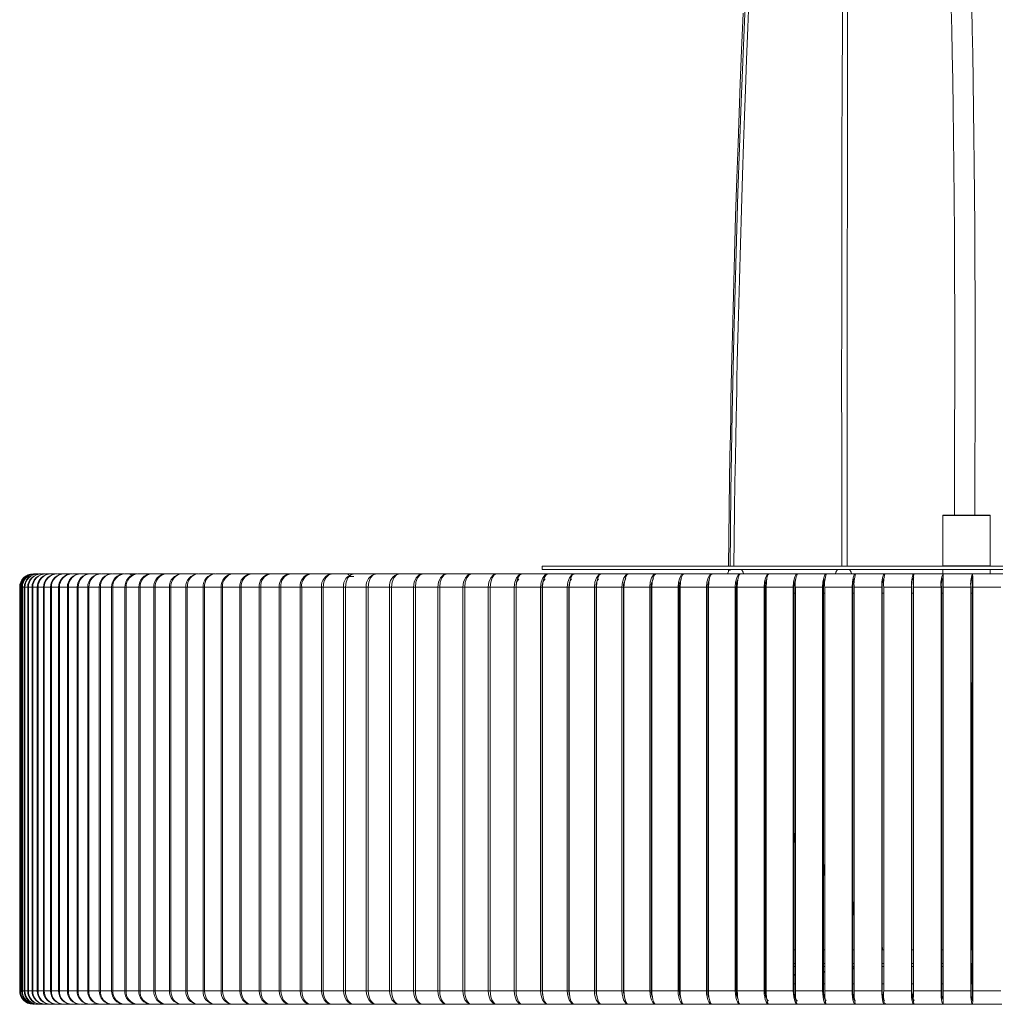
# Model space of a CAD drawing. Header units: millimetres. Extents: x -834 to 396, y -1282 to 570.
# Tile 1 of 13: x -161 to 126, y -1282 to -992. Entities that reach past the tile are written whole.
import ezdxf

# ---------------------------------------------------------------- set-up
doc = ezdxf.new("R2010")
doc.units = ezdxf.units.MM

msp = doc.modelspace()

# ---------------------------------------------------------------- linework, layer by layer
at = {"color": 7, "linetype": 'Continuous', "lineweight": 15}
for p, q in [((110.38, -1137.66), (110.38, -1152.46)), ((110.48, -1137.56), (124.28, -1137.56)), ((124.38, -1152.46), (124.38, -1137.66)), ((-7.62, -1152.56), (-7.62, -1153.56)), ((-7.62, -1152.56), (242.38, -1152.56)), ((-7.62, -1153.56), (242.38, -1153.56)), ((47.28, -1153.56), (47.27, -1154.18)), ((110.38, -1153.56), (110.38, -1154.75)), ((124.38, -1154.79), (124.38, -1153.56)), ((-157.16, -1154.79), (-156.93, -1154.79)), ((-156.7, -1154.79), (-156.11, -1154.79)), ((-155.97, -1154.79), (-155.11, -1154.79)), ((-154.97, -1154.79), (-153.84, -1154.79)), ((-153.7, -1154.79), (-152.3, -1154.79)), ((-152.16, -1154.79), (-150.49, -1154.79)), ((-150.35, -1154.79), (-148.42, -1154.79)), ((-148.28, -1154.79), (-146.09, -1154.79)), ((-145.95, -1154.79), (-143.5, -1154.79)), ((-143.36, -1154.79), (-140.65, -1154.79)), ((-140.51, -1154.79), (-137.54, -1154.79)), ((-137.41, -1154.79), (-134.19, -1154.79)), ((-134.05, -1154.79), (-130.58, -1154.79)), ((-130.45, -1154.79), (-126.73, -1154.79)), ((-126.6, -1154.79), (-122.64, -1154.79)), ((-122.52, -1154.79), (-118.32, -1154.79)), ((-118.19, -1154.79), (-113.76, -1154.79)), ((-113.63, -1154.79), (-108.97, -1154.79)), ((-108.85, -1154.79), (-103.96, -1154.79)), ((-103.84, -1154.79), (-98.73, -1154.79)), ((-98.61, -1154.79), (-93.28, -1154.79)), ((-93.17, -1154.79), (391.22, -1154.79)), ((-63.09, -1155.6), (-64.5, -1155.6)), ((101.77, -1156.93), (101.75, -1157.58)), ((110.52, -1155.13), (110.49, -1156.4)), ((119.16, -1155.79), (119.16, -1154.79)), ((-161.47, -1158.79), (-161.47, -1277.6)), ((-161.33, -1158.61), (-161.37, -1158.79)), ((-161.35, -1158.79), (-161.35, -1277.6)), ((-161.29, -1158.79), (-161.29, -1277.6)), ((-161.16, -1158.79), (-161.16, -1277.6)), ((-160.9, -1158.79), (-160.89, -1158.79)), ((-160.84, -1158.79), (-160.84, -1277.6)), ((-160.69, -1158.79), (-160.11, -1158.79)), ((-160.69, -1158.79), (-160.69, -1277.6)), ((-160.11, -1158.79), (-160.11, -1277.6)), ((-159.94, -1158.79), (-159.94, -1277.6)), ((-159.94, -1158.79), (-15.29, -1158.79)), ((-159.11, -1158.79), (-159.11, -1277.6)), ((-158.92, -1158.79), (-158.92, -1277.6)), ((-157.84, -1158.79), (-157.84, -1277.6)), ((-157.63, -1158.79), (-157.63, -1277.6)), ((-156.29, -1158.79), (-156.29, -1277.6)), ((-156.07, -1158.79), (-156.07, -1277.6)), ((-154.47, -1158.79), (-154.47, -1277.6)), ((-154.23, -1158.79), (-154.23, -1277.6)), ((-152.39, -1158.79), (-152.39, -1277.6)), ((-152.13, -1158.79), (-152.13, -1277.6)), ((-150.04, -1158.79), (-150.04, -1277.6)), ((-149.76, -1158.79), (-149.76, -1277.6)), ((-147.43, -1158.79), (-147.43, -1277.6)), ((-147.13, -1158.79), (-147.13, -1277.6)), ((-144.55, -1158.79), (-144.55, -1277.6)), ((-144.24, -1158.79), (-144.24, -1277.6)), ((-141.42, -1158.79), (-141.42, -1277.6)), ((-141.09, -1158.79), (-141.09, -1277.6)), ((-138.03, -1158.79), (-138.03, -1277.6)), ((-137.69, -1158.79), (-137.69, -1277.6)), ((-134.39, -1158.79), (-134.39, -1277.6)), ((-134.03, -1158.79), (-134.03, -1277.6)), ((-130.5, -1158.79), (-130.5, -1277.6)), ((-130.12, -1158.79), (-130.12, -1277.6)), ((-126.36, -1158.79), (-126.36, -1277.6)), ((-125.97, -1158.79), (-125.97, -1277.6)), ((-121.99, -1158.79), (-121.99, -1277.6)), ((-121.58, -1158.79), (-121.58, -1277.6)), ((-117.37, -1158.79), (-117.37, -1277.6)), ((-116.96, -1158.79), (-116.96, -1277.6)), ((-112.53, -1158.79), (-112.53, -1277.6)), ((-112.1, -1158.79), (-112.1, -1277.6)), ((-107.46, -1158.79), (-107.46, -1277.6)), ((-107.02, -1158.79), (-107.02, -1277.6)), ((-102.17, -1158.79), (-102.17, -1277.6)), ((-101.72, -1158.79), (-101.72, -1277.6)), ((-96.66, -1158.79), (-96.66, -1277.6)), ((-96.19, -1158.79), (-96.19, -1277.6)), ((-90.94, -1158.79), (-90.94, -1277.6)), ((-90.46, -1158.79), (-90.46, -1277.6)), ((-85.02, -1158.79), (-85.02, -1277.6)), ((-84.53, -1158.79), (-84.53, -1277.6)), ((-78.89, -1158.79), (-78.89, -1277.6)), ((-78.39, -1158.79), (-78.39, -1277.6)), ((-72.57, -1158.79), (-72.57, -1277.6)), ((-72.06, -1158.79), (-72.06, -1277.6)), ((-66.07, -1158.79), (-66.07, -1277.6)), ((-65.55, -1158.79), (-65.55, -1277.6)), ((-59.38, -1158.79), (-59.38, -1277.6)), ((-58.85, -1158.79), (-58.85, -1277.6)), ((-52.52, -1158.79), (-52.52, -1277.6)), ((-51.98, -1158.79), (-51.98, -1277.6)), ((-45.49, -1158.79), (-45.49, -1277.6)), ((-44.94, -1158.79), (-44.94, -1277.6)), ((-38.3, -1158.79), (-38.3, -1277.6)), ((-37.74, -1158.79), (-37.74, -1277.6)), ((-30.95, -1158.79), (-30.95, -1277.6)), ((-30.39, -1158.79), (-30.39, -1277.6)), ((-23.46, -1158.79), (-23.46, -1277.6)), ((-22.89, -1158.79), (-22.89, -1277.6)), ((-15.83, -1158.79), (-15.83, -1277.6)), ((-15.29, -1158.79), (-15.29, -1277.6)), ((-15.26, -1158.79), (-7.55, -1158.79)), ((-15.26, -1158.79), (-15.26, -1277.6)), ((-8.07, -1158.79), (-8.07, -1277.6)), ((-7.55, -1158.79), (-7.55, -1277.6)), ((-7.49, -1158.79), (0.3, -1158.79)), ((-7.49, -1158.79), (-7.49, -1277.6)), ((-0.19, -1158.79), (-0.19, -1277.6)), ((0.3, -1158.79), (0.3, -1277.6)), ((0.4, -1158.79), (0.4, -1277.6)), ((0.4, -1158.79), (8.28, -1158.79)), ((7.81, -1158.79), (7.81, -1277.6)), ((8.28, -1158.79), (8.28, -1277.6)), ((8.4, -1158.79), (16.36, -1158.79)), ((8.4, -1158.79), (8.4, -1277.6)), ((15.92, -1158.79), (15.92, -1277.6)), ((16.36, -1158.79), (16.36, -1277.6)), ((16.51, -1158.79), (24.54, -1158.79)), ((16.51, -1158.79), (16.51, -1277.6)), ((24.13, -1158.79), (24.13, -1277.6)), ((24.54, -1158.79), (24.54, -1277.6)), ((24.73, -1158.79), (32.81, -1158.79)), ((24.73, -1158.79), (24.73, -1277.6)), ((32.43, -1158.79), (32.43, -1277.6)), ((32.81, -1158.79), (32.81, -1277.6)), ((33.03, -1158.79), (41.17, -1158.79)), ((33.03, -1158.79), (33.03, -1277.6)), ((40.81, -1158.79), (40.81, -1277.6)), ((41.17, -1158.79), (41.17, -1277.6)), ((41.42, -1158.79), (49.6, -1158.79)), ((41.42, -1158.79), (41.42, -1277.6)), ((49.27, -1158.79), (49.27, -1277.6)), ((49.6, -1158.79), (49.6, -1277.6)), ((49.88, -1158.79), (58.09, -1158.79)), ((49.88, -1158.79), (49.88, -1277.6)), ((57.8, -1158.79), (57.8, -1277.6)), ((58.09, -1158.79), (58.09, -1277.6)), ((58.4, -1158.79), (58.4, -1277.6)), ((58.4, -1158.79), (66.65, -1158.79)), ((66.39, -1158.79), (66.39, -1277.6)), ((66.65, -1158.79), (66.65, -1277.6)), ((66.99, -1158.79), (75.26, -1158.79)), ((66.99, -1158.79), (66.99, -1277.6)), ((75.02, -1158.79), (75.02, -1277.6)), ((75.26, -1158.79), (75.26, -1277.6)), ((75.63, -1158.79), (83.9, -1158.79)), ((75.63, -1158.79), (75.63, -1277.6)), ((83.7, -1158.79), (83.7, -1277.6)), ((83.9, -1158.79), (83.9, -1277.6)), ((84.3, -1158.79), (84.3, -1277.6)), ((84.3, -1158.79), (92.58, -1158.79)), ((92.41, -1158.79), (92.41, -1277.6)), ((92.58, -1158.79), (92.58, -1277.6)), ((93.01, -1158.79), (101.29, -1158.79)), ((93.01, -1158.79), (93.01, -1277.6)), ((101.15, -1158.79), (101.15, -1277.6)), ((101.29, -1158.79), (101.29, -1277.6)), ((101.74, -1158.79), (110.01, -1158.79)), ((101.74, -1158.79), (101.74, -1277.6)), ((101.75, -1158.79), (101.75, -1277.6)), ((109.9, -1158.79), (109.9, -1277.6)), ((110.01, -1158.79), (110.01, -1277.6)), ((110.46, -1158.79), (118.74, -1158.79)), ((110.46, -1158.79), (110.46, -1277.6)), ((110.5, -1158.79), (110.5, -1277.6)), ((118.66, -1158.79), (118.66, -1277.6)), ((118.74, -1158.79), (118.74, -1277.6)), ((119.18, -1158.79), (127.47, -1158.79)), ((119.18, -1158.79), (119.18, -1277.6)), ((119.25, -1158.79), (119.25, -1277.6)), ((32.81, -1160.56), (32.98, -1160.56)), ((41.17, -1160.56), (41.4, -1160.56)), ((49.6, -1160.56), (49.83, -1160.56)), ((58.09, -1160.56), (58.4, -1160.56)), ((66.65, -1160.56), (66.96, -1160.56)), ((75.26, -1160.56), (75.61, -1160.56)), ((83.9, -1160.56), (84.29, -1160.56)), ((92.58, -1160.56), (93, -1160.56)), ((101.29, -1160.56), (101.74, -1160.56)), ((110.01, -1160.56), (110.57, -1160.56)), ((118.74, -1160.56), (119.08, -1160.56)), ((118.97, -1265.6), (119.14, -1160.56)), ((-15.26, -1184.42), (-15.29, -1184.25)), ((-7.49, -1187.42), (-7.55, -1187.03)), ((0.4, -1190.68), (0.3, -1190.06)), ((-15.26, -1192.55), (-15.29, -1192.34)), ((8.4, -1194.24), (8.28, -1193.37)), ((-7.49, -1197.03), (-7.55, -1196.55)), ((16.51, -1198.16), (16.36, -1197.01)), ((0.4, -1202.07), (0.3, -1201.28)), ((24.73, -1202.5), (24.54, -1201.04)), ((33.03, -1207.35), (32.81, -1205.55)), ((8.4, -1207.78), (8.28, -1206.63)), ((41.42, -1212.81), (41.17, -1210.61)), ((16.51, -1214.31), (16.36, -1212.77)), ((49.88, -1219.01), (49.6, -1216.37)), ((24.73, -1221.9), (24.54, -1219.9)), ((58.4, -1226.14), (58.09, -1223)), ((33.03, -1230.81), (32.81, -1228.27)), ((-7.49, -1232.49), (-7.55, -1232.12)), ((66.99, -1234.43), (66.65, -1230.7)), ((0.4, -1238.26), (0.3, -1237.67)), ((41.42, -1241.48), (41.17, -1238.28)), ((75.63, -1244.23), (75.26, -1239.79)), ((8.4, -1244.54), (8.28, -1243.7)), ((-15.26, -1244.33), (-15.29, -1244.12)), ((-7.49, -1252.34), (-7.55, -1251.88)), ((16.51, -1251.4), (16.36, -1250.3)), ((49.88, -1254.48), (49.6, -1250.49)), ((84.3, -1255.99), (83.9, -1250.72)), ((24.73, -1258.95), (24.54, -1257.57)), ((0.4, -1261.26), (0.3, -1260.51)), ((92.69, -1265.6), (92.58, -1264.12)), ((24.71, -1265.6), (24.54, -1265.6)), ((41.39, -1265.6), (41.17, -1265.6)), ((49.83, -1265.6), (49.6, -1265.6)), ((58.38, -1265.6), (58.06, -1265.6)), ((66.96, -1265.6), (66.65, -1265.6)), ((75.61, -1265.6), (75.26, -1265.6)), ((84.29, -1265.6), (83.9, -1265.6)), ((92.9, -1265.6), (92.67, -1265.6)), ((101.74, -1265.6), (101.29, -1265.6)), ((110.38, -1265.6), (110.01, -1265.6)), ((119.18, -1265.6), (118.74, -1265.6)), ((0.3, -1270.27), (0.4, -1270.16)), ((24.54, -1269.6), (24.7, -1269.6)), ((32.81, -1269.6), (33.13, -1269.6)), ((41.17, -1269.6), (41.39, -1269.6)), ((49.6, -1269.6), (49.84, -1269.6)), ((57.95, -1269.6), (58.38, -1269.6)), ((66.65, -1269.6), (66.97, -1269.6)), ((75.26, -1269.6), (75.6, -1269.6)), ((83.9, -1269.6), (84.29, -1269.6)), ((92.56, -1269.6), (92.85, -1269.6)), ((101.29, -1269.6), (101.74, -1269.6)), ((110.01, -1269.6), (110.38, -1269.6)), ((118.74, -1269.6), (119.18, -1269.6)), ((8.28, -1271.9), (8.4, -1271.82)), ((16.36, -1271.28), (16.51, -1271.18)), ((24.54, -1270.6), (24.81, -1270.42)), ((41.17, -1272.41), (41.42, -1272.11)), ((49.6, -1271.27), (49.88, -1270.89)), ((66.65, -1273.12), (66.99, -1272.77)), ((75.26, -1272.27), (75.63, -1271.85)), ((83.9, -1271.25), (84.3, -1270.75)), ((119.07, -1275.6), (118.98, -1270.42)), ((8.28, -1275.38), (8.4, -1275.27)), ((16.36, -1274.8), (16.51, -1274.66)), ((24.54, -1274.13), (24.73, -1273.95)), ((32.81, -1273.35), (33.03, -1273.11)), ((32.81, -1275.48), (33.03, -1275.31)), ((32.98, -1275.6), (32.81, -1275.6)), ((41.17, -1275), (41.42, -1274.8)), ((41.4, -1275.6), (41.17, -1275.6)), ((49.83, -1275.6), (49.45, -1275.6)), ((49.6, -1274.46), (49.88, -1274.22)), ((58.09, -1273.84), (58.4, -1273.55)), ((58.4, -1275.6), (58.09, -1275.6)), ((66.96, -1275.6), (66.65, -1275.6)), ((75.61, -1275.6), (75.26, -1275.6)), ((84.29, -1275.6), (83.9, -1275.6)), ((93, -1275.6), (92.58, -1275.6)), ((101.74, -1275.6), (101.29, -1275.6)), ((110.46, -1275.6), (110.01, -1275.6)), ((119.03, -1275.6), (118.74, -1275.6)), ((-160.9, -1277.6), (-160.89, -1277.6)), ((-160.69, -1277.6), (-160.11, -1277.6)), ((-159.94, -1277.6), (-15.29, -1277.6)), ((-15.26, -1277.6), (-7.55, -1277.6)), ((-7.49, -1277.6), (0.3, -1277.6)), ((0.4, -1277.6), (8.28, -1277.6)), ((8.4, -1277.6), (16.36, -1277.6)), ((16.51, -1277.6), (24.54, -1277.6)), ((24.73, -1277.6), (32.81, -1277.6)), ((33.03, -1277.6), (41.17, -1277.6)), ((41.42, -1277.6), (49.6, -1277.6)), ((49.88, -1277.6), (58.09, -1277.6)), ((58.4, -1277.6), (66.65, -1277.6)), ((66.99, -1277.6), (75.26, -1277.6)), ((75.63, -1277.6), (83.9, -1277.6)), ((84.3, -1277.6), (92.58, -1277.6)), ((93.01, -1277.6), (101.29, -1277.6)), ((101.74, -1277.6), (110.01, -1277.6)), ((101.75, -1278.85), (101.77, -1279.49)), ((110.46, -1277.6), (118.74, -1277.6)), ((119.18, -1277.6), (127.47, -1277.6)), ((-157.65, -1281.6), (-157.68, -1281.59)), ((-157.62, -1281.58), (-157.23, -1281.58)), ((-157.5, -1281.6), (-157.51, -1281.6)), ((-157.31, -1281.6), (-157.16, -1281.59)), ((-156.84, -1281.6), (-156.26, -1281.6)), ((-155.97, -1281.6), (-155.11, -1281.6)), ((-155.11, -1281.6), (-153.98, -1281.6)), ((-154.02, -1281.6), (-153.71, -1281.6)), ((-153.84, -1281.6), (-152.44, -1281.6)), ((-152.3, -1281.6), (-150.64, -1281.6)), ((-150.91, -1281.6), (-149.31, -1281.6)), ((-150.49, -1281.6), (-148.57, -1281.6)), ((-149.03, -1281.6), (-147.81, -1281.6)), ((-148.42, -1281.6), (-146.23, -1281.6)), ((-146.8, -1281.6), (-145.6, -1281.6)), ((-146.09, -1281.6), (-143.64, -1281.6)), ((-143.5, -1281.6), (-140.79, -1281.6)), ((-143.12, -1281.6), (-142.16, -1281.6)), ((-140.65, -1281.6), (-137.68, -1281.6)), ((-140.52, -1281.6), (-139.29, -1281.6)), ((-137.54, -1281.6), (-134.32, -1281.6)), ((-137.41, -1281.6), (-135.6, -1281.6)), ((-134.36, -1281.6), (-132.1, -1281.6)), ((-134.18, -1281.6), (-130.72, -1281.6)), ((-130.69, -1281.6), (-128.35, -1281.6)), ((-130.58, -1281.6), (-126.87, -1281.6)), ((-128.47, -1281.6), (-128.09, -1281.6)), ((-126.97, -1281.6), (-124.36, -1281.6)), ((-126.73, -1281.6), (-122.78, -1281.6)), ((-124.47, -1281.6), (-124.1, -1281.6)), ((-124.36, -1281.57), (-124, -1281.58)), ((-122.81, -1281.6), (-120.13, -1281.6)), ((-122.64, -1281.6), (-118.45, -1281.6)), ((-120.24, -1281.6), (-118.79, -1281.6)), ((-120.13, -1281.57), (-119.78, -1281.58)), ((-118.48, -1281.6), (-115.66, -1281.6)), ((-118.31, -1281.6), (-113.89, -1281.6)), ((-115.77, -1281.6), (-114.35, -1281.6)), ((-115.66, -1281.57), (-115.32, -1281.58)), ((-113.91, -1281.6), (-110.97, -1281.6)), ((-113.75, -1281.6), (-109.1, -1281.6)), ((-111.08, -1281.6), (-110.72, -1281.6)), ((-110.97, -1281.57), (-110.64, -1281.58)), ((-109.12, -1281.6), (-106.05, -1281.6)), ((-108.97, -1281.6), (-104.08, -1281.6)), ((-106.15, -1281.6), (-105.81, -1281.6)), ((-106.05, -1281.57), (-105.73, -1281.58)), ((-104.11, -1281.6), (-100.91, -1281.6)), ((-103.96, -1281.6), (-98.85, -1281.6)), ((-101.01, -1281.6), (-99.68, -1281.6)), ((-100.91, -1281.57), (-100.6, -1281.58)), ((-98.87, -1281.6), (-95.55, -1281.6)), ((-98.73, -1281.6), (-93.41, -1281.6)), ((-95.65, -1281.6), (-94.36, -1281.6)), ((-95.55, -1281.57), (-95.25, -1281.58)), ((-93.43, -1281.6), (-89.99, -1281.6)), ((-93.28, -1281.6), (-87.75, -1281.6)), ((-90.08, -1281.6), (-88.82, -1281.6)), ((-89.99, -1281.57), (-89.7, -1281.58)), ((-87.77, -1281.6), (-84.22, -1281.6)), ((-87.63, -1281.6), (-81.9, -1281.6)), ((-84.31, -1281.6), (-83.09, -1281.6)), ((-84.22, -1281.57), (-83.94, -1281.58)), ((-81.92, -1281.6), (-78.25, -1281.6)), ((-81.78, -1281.6), (-75.84, -1281.6)), ((-78.34, -1281.6), (-77.15, -1281.6)), ((-78.25, -1281.57), (-77.98, -1281.58)), ((-75.86, -1281.6), (-72.08, -1281.6)), ((-75.73, -1281.6), (-69.6, -1281.6)), ((-72.17, -1281.6), (-71.02, -1281.6)), ((-72.08, -1281.57), (-71.83, -1281.58)), ((-69.62, -1281.6), (-65.73, -1281.6)), ((-69.49, -1281.6), (-63.17, -1281.6)), ((-65.82, -1281.6), (-59.2, -1281.6)), ((-65.73, -1281.57), (-65.49, -1281.58)), ((-63.06, -1281.6), (-56.57, -1281.6)), ((-59.28, -1281.6), (-58.22, -1281.6)), ((-59.2, -1281.57), (-58.97, -1281.58)), ((-56.58, -1281.6), (-52.5, -1281.6)), ((-56.46, -1281.6), (-49.79, -1281.6)), ((-52.57, -1281.6), (-51.55, -1281.6)), ((-52.5, -1281.57), (-52.28, -1281.58)), ((-49.8, -1281.6), (-45.63, -1281.6)), ((-49.69, -1281.6), (-42.85, -1281.6)), ((-45.7, -1281.6), (-44.71, -1281.6)), ((-45.63, -1281.57), (-45.42, -1281.58)), ((-42.86, -1281.6), (-38.59, -1281.6)), ((-42.75, -1281.6), (-35.75, -1281.6)), ((-38.66, -1281.6), (-37.55, -1281.6)), ((-38.59, -1281.57), (-38.4, -1281.58)), ((-35.76, -1281.6), (-31.41, -1281.6)), ((-35.65, -1281.6), (-28.5, -1281.6)), ((-31.47, -1281.6), (-24.07, -1281.6)), ((-31.41, -1281.57), (-31.22, -1281.58)), ((-28.4, -1281.6), (-21.1, -1281.6)), ((-24.13, -1281.6), (-16.6, -1281.6)), ((-24.07, -1281.57), (-23.9, -1281.58)), ((-21.01, -1281.6), (-13.57, -1281.6)), ((-16.66, -1281.6), (-13.57, -1281.6)), ((-16.6, -1281.57), (-16.44, -1281.58)), ((-13.48, -1281.6), (-5.91, -1281.6)), ((-13.4, -1281.6), (-9, -1281.6)), ((-9.05, -1281.6), (-5.91, -1281.6)), ((-9, -1281.57), (-8.85, -1281.58)), ((-5.82, -1281.6), (1.88, -1281.6)), ((-5.75, -1281.6), (-1.27, -1281.6)), ((-1.31, -1281.6), (6.58, -1281.6)), ((1.95, -1281.6), (9.77, -1281.6)), ((6.54, -1281.6), (14.54, -1281.6)), ((9.85, -1281.6), (17.78, -1281.6)), ((14.5, -1281.6), (101.89, -1281.6)), ((17.85, -1281.6), (25.88, -1281.6)), ((25.95, -1281.6), (34.07, -1281.6)), ((34.13, -1281.6), (42.35, -1281.6)), ((42.4, -1281.6), (50.69, -1281.6)), ((50.75, -1281.6), (59.11, -1281.6)), ((66.87, -1279.6), (67.05, -1279.6)), ((75.47, -1279.6), (75.69, -1279.6)), ((84.09, -1279.6), (84.34, -1279.6)), ((92.75, -1279.6), (93.04, -1279.6)), ((101.44, -1279.6), (101.77, -1279.6)), ((101.9, -1281.6), (110.51, -1281.6)), ((110.14, -1279.6), (110.61, -1279.6)), ((110.53, -1281.6), (119.15, -1281.6)), ((118.85, -1279.6), (119.1, -1279.6)), ((119.15, -1280.42), (119.14, -1279.6)), ((119.16, -1280.58), (119.15, -1280.42)), ((119.16, -1281.6), (127.78, -1281.6)), ((124.24, -1281.57), (124.24, -1281.58))]:
    msp.add_line(p, q, dxfattribs=at)
at = {"color": 8, "linetype": 'Continuous', "lineweight": 15}
for p, q in [((124.38, -1137.66), (110.38, -1137.66)), ((47.74, -1153.88), (47.74, -1153.56)), ((110.38, -1152.46), (124.38, -1152.46)), ((-161.16, -1158.79), (-161.47, -1158.79)), ((16.36, -1270.42), (16.51, -1270.42)), ((24.54, -1270.42), (24.81, -1270.42)), ((41.17, -1270.42), (41.42, -1270.42)), ((49.6, -1270.42), (49.88, -1270.42)), ((58.09, -1270.42), (58.4, -1270.42)), ((66.65, -1270.42), (66.99, -1270.42)), ((75.26, -1270.42), (75.63, -1270.42)), ((83.9, -1270.42), (84.3, -1270.42)), ((92.7, -1270.42), (93.01, -1270.42)), ((101.29, -1270.42), (101.74, -1270.42)), ((110.01, -1270.42), (110.46, -1270.42)), ((118.74, -1270.42), (119.18, -1270.42)), ((-161.35, -1277.6), (-161.32, -1277.6)), ((75.79, -1280.42), (76.07, -1280.42)), ((84.43, -1280.42), (84.62, -1280.42)), ((101.8, -1280.42), (102.11, -1280.42))]:
    msp.add_line(p, q, dxfattribs=at)
at = {"color": 8, "linetype": 'Continuous', "lineweight": 15, "flags": 128}
msp.add_lwpolyline([(47.75, -1152.56), (48.02, -1130.64), (48.4, -1107.52), (48.86, -1085.22), (49.41, -1063.63), (50.05, -1042.65), (51, -1015.9), (52.09, -989.75), (53.31, -963.97), (55.08, -929.57), (56.97, -894.78), (58.89, -859.05), (60.8, -822.26), (63.06, -777.33), (65.34, -731.48), (65.99, -718.5)], dxfattribs=at)
at = {"color": 7, "linetype": 'Continuous', "lineweight": 15, "flags": 128}
for points in [[(82.23, -1152.56), (82.23, -1130.64), (82.24, -1107.52), (82.26, -1085.22), (82.28, -1063.63), (82.31, -1042.65), (82.35, -1015.9), (82.37, -989.75), (82.39, -963.97), (82.4, -939.59)], [(80.92, -974.21), (80.84, -992.8), (80.77, -1011.16), (80.71, -1029.03), (80.68, -1043.55), (80.65, -1057.16), (80.65, -1061.21), (80.64, -1065.15), (80.64, -1068.98), (80.63, -1073), (80.63, -1077.72), (80.63, -1084.64), (80.62, -1092.71), (80.62, -1101.99), (80.63, -1112.53), (80.63, -1121.74), (80.64, -1131.81), (80.66, -1142.78), (80.67, -1152.56)], [(48.85, -1152.56), (48.95, -1144.77), (49.08, -1135.83), (49.2, -1127.82), (49.32, -1120.71), (49.44, -1114.47), (49.54, -1109.08), (49.63, -1104.74), (49.71, -1100.91), (49.79, -1096.97), (49.88, -1092.89), (49.98, -1088.66), (50.22, -1078.71), (50.5, -1068.15), (50.79, -1057.7), (51.09, -1047.53), (51.41, -1037.44), (51.71, -1028.18), (52, -1019.92), (52.28, -1012.13), (52.6, -1003.47), (52.96, -993.89), (53.37, -983.61)], [(112.92, -988.31), (113.07, -994.6), (113.22, -1001.53), (113.36, -1009.28), (113.49, -1017.9), (113.6, -1025.95), (113.69, -1034.75), (113.77, -1044.34), (113.84, -1054.8), (113.89, -1066.2), (113.92, -1078.6), (113.93, -1089.12), (113.93, -1100.35), (113.91, -1112.36), (113.89, -1125.19), (113.85, -1137.56)], [(119.85, -1137.56), (119.89, -1122.99), (119.92, -1109.26), (119.93, -1096.49), (119.92, -1084.6), (119.91, -1073.54), (119.87, -1063.26), (119.82, -1052.77), (119.76, -1043.09), (119.68, -1034.16), (119.6, -1025.93), (119.5, -1018.35), (119.37, -1009.57), (119.22, -1001.69), (119.07, -994.63), (118.92, -988.25)], [(51.59, -989.69), (51.14, -1000.57), (50.75, -1010.36), (50.43, -1019.05), (50.1, -1028.07), (49.75, -1038.3), (49.4, -1049.46), (49.06, -1060.95), (48.74, -1072.79), (48.45, -1084.35), (48.21, -1095.03), (48.12, -1099.44), (48.03, -1103.67), (47.94, -1108.28), (47.84, -1113.77), (47.73, -1120.16), (47.62, -1127.35), (47.5, -1135.48), (47.38, -1144.58), (47.29, -1152.56)], [(47.49, -1153.74), (47.16, -1154.32), (47.02, -1154.78)], [(51.76, -1154.78), (51.63, -1154.32), (51.14, -1153.56)], [(79.42, -1153.56), (78.93, -1154.32), (78.79, -1154.78)], [(83.53, -1154.78), (83.4, -1154.32), (82.91, -1153.56)], [(-69.39, -1154.79), (-70.42, -1155.1), (-71.28, -1155.96), (-71.86, -1157.26), (-72.06, -1158.79)], [(-62.97, -1154.79), (-63.96, -1155.1), (-64.79, -1155.96), (-65.35, -1157.26), (-65.55, -1158.79)], [(-56.37, -1154.79), (-57.32, -1155.1), (-58.12, -1155.96), (-58.66, -1157.26), (-58.85, -1158.79)], [(-49.6, -1154.79), (-50.51, -1155.1), (-51.28, -1155.96), (-51.8, -1157.26), (-51.98, -1158.79)], [(-42.75, -1154.79), (-43.8, -1155.1), (-44.69, -1155.96), (-45.28, -1157.26), (-45.49, -1158.79)], [(-42.67, -1154.79), (-43.54, -1155.1), (-44.28, -1155.96), (-44.77, -1157.26), (-44.94, -1158.79)], [(-35.65, -1154.79), (-36.67, -1155.1), (-37.52, -1155.96), (-38.1, -1157.26), (-38.3, -1158.79)], [(-35.57, -1154.79), (-36.4, -1155.1), (-37.11, -1155.96), (-37.58, -1157.26), (-37.74, -1158.79)], [(-28.4, -1154.79), (-29.38, -1155.1), (-30.21, -1155.96), (-30.76, -1157.26), (-30.95, -1158.79)], [(-28.33, -1154.79), (-29.12, -1155.1), (-29.79, -1155.96), (-30.24, -1157.26), (-30.39, -1158.79)], [(-21.01, -1154.79), (-21.95, -1155.1), (-22.75, -1155.96), (-23.28, -1157.26), (-23.46, -1158.79)], [(-20.94, -1154.79), (-21.69, -1155.1), (-22.32, -1155.96), (-22.75, -1157.26), (-22.89, -1158.79)], [(-13.48, -1154.79), (-14.38, -1155.1), (-15.15, -1155.96), (-15.66, -1157.26), (-15.83, -1158.79)], [(-13.42, -1154.79), (-14.12, -1155.1), (-14.72, -1155.96), (-15.12, -1157.26), (-15.26, -1158.79)], [(-5.83, -1154.79), (-6.69, -1155.1), (-7.42, -1155.96), (-7.9, -1157.26), (-8.07, -1158.79)], [(-5.76, -1154.79), (-6.43, -1155.1), (-6.99, -1155.96), (-7.36, -1157.26), (-7.49, -1158.79)], [(1.95, -1154.79), (1.13, -1155.1), (0.44, -1155.96), (-0.03, -1157.26), (-0.19, -1158.79)], [(2.01, -1154.79), (1.39, -1155.1), (0.87, -1155.96), (0.52, -1157.26), (0.4, -1158.79)], [(9.85, -1154.79), (9.07, -1155.1), (8.41, -1155.96), (7.97, -1157.26), (7.81, -1158.79)], [(9.9, -1154.79), (9.33, -1155.1), (8.84, -1155.96), (8.51, -1157.26), (8.4, -1158.79)], [(17.85, -1154.79), (17.11, -1155.1), (16.48, -1155.96), (16.07, -1157.26), (15.92, -1158.79)], [(17.9, -1154.79), (17.37, -1155.1), (16.92, -1155.96), (16.62, -1157.26), (16.51, -1158.79)], [(25.95, -1154.79), (25.25, -1155.1), (24.66, -1155.96), (24.27, -1157.26), (24.13, -1158.79)], [(25.99, -1154.79), (25.51, -1155.1), (25.09, -1155.96), (24.82, -1157.26), (24.73, -1158.79)], [(34.13, -1154.79), (33.48, -1155.1), (32.93, -1155.96), (32.56, -1157.26), (32.43, -1158.79)], [(34.17, -1154.79), (33.73, -1155.1), (33.36, -1155.96), (33.12, -1157.26), (33.03, -1158.79)], [(42.4, -1154.79), (41.79, -1155.1), (41.28, -1155.96), (40.94, -1157.26), (40.81, -1158.79)], [(42.44, -1154.79), (42.05, -1155.1), (41.71, -1155.96), (41.49, -1157.26), (41.42, -1158.79)], [(50.75, -1154.79), (50.18, -1155.1), (49.71, -1155.96), (49.39, -1157.26), (49.27, -1158.79)], [(50.78, -1154.79), (50.43, -1155.1), (50.14, -1155.96), (49.95, -1157.26), (49.88, -1158.79)], [(59.16, -1154.79), (58.64, -1155.1), (58.2, -1155.96), (57.91, -1157.26), (57.8, -1158.79)], [(59.19, -1154.79), (58.89, -1155.1), (58.63, -1155.96), (58.46, -1157.26), (58.4, -1158.79)], [(67.62, -1154.79), (67.15, -1155.1), (66.75, -1155.96), (66.48, -1157.26), (66.39, -1158.79)], [(76.14, -1154.79), (75.71, -1155.1), (75.35, -1155.96), (75.11, -1157.26), (75.02, -1158.79)], [(84.7, -1154.79), (84.32, -1155.1), (83.99, -1155.96), (83.78, -1157.26), (83.7, -1158.79)], [(93.29, -1154.79), (92.95, -1155.1), (92.67, -1155.96), (92.48, -1157.26), (92.41, -1158.79)], [(101.9, -1154.79), (101.61, -1155.1), (101.37, -1155.96), (101.21, -1157.26), (101.15, -1158.79)], [(101.75, -1157.58), (101.75, -1157.64), (101.74, -1158.79)], [(118.98, -1270.42), (118.97, -1269.86), (118.97, -1269.6)], [(-121.58, -1277.6), (-121.49, -1278.55), (-121.2, -1279.45), (-120.74, -1280.24), (-120.14, -1280.88), (-119.42, -1281.33), (-118.64, -1281.57), (-118.31, -1281.57)], [(-116.96, -1277.6), (-116.86, -1278.55), (-116.58, -1279.45), (-116.14, -1280.24), (-115.54, -1280.88), (-114.84, -1281.33), (-114.07, -1281.57), (-113.75, -1281.57)], [(-112.1, -1277.6), (-112.01, -1278.55), (-111.74, -1279.45), (-111.3, -1280.24), (-110.72, -1280.88), (-110.03, -1281.33), (-109.28, -1281.57), (-108.97, -1281.57)], [(-107.02, -1277.6), (-106.93, -1278.55), (-106.66, -1279.45), (-106.23, -1280.24), (-105.67, -1280.88), (-105, -1281.33), (-104.26, -1281.57), (-103.96, -1281.57)], [(-101.72, -1277.6), (-101.63, -1278.55), (-101.37, -1279.45), (-100.95, -1280.24), (-100.4, -1280.88), (-99.74, -1281.33), (-99.02, -1281.57), (-98.73, -1281.57)], [(-96.66, -1277.6), (-96.56, -1278.55), (-96.28, -1279.45), (-95.82, -1280.24), (-95.22, -1280.88), (-94.51, -1281.33), (-93.73, -1281.57), (-93.42, -1281.57)], [(-96.19, -1277.6), (-96.11, -1278.55), (-95.85, -1279.45), (-95.45, -1280.24), (-94.91, -1280.88), (-94.27, -1281.33), (-93.57, -1281.57), (-93.28, -1281.57)], [(-90.94, -1277.6), (-90.85, -1278.55), (-90.57, -1279.45), (-90.12, -1280.24), (-89.53, -1280.88), (-88.83, -1281.33), (-88.07, -1281.57), (-87.77, -1281.57)], [(-90.46, -1277.6), (-90.38, -1278.55), (-90.13, -1279.45), (-89.74, -1280.24), (-89.21, -1280.88), (-88.59, -1281.33), (-87.91, -1281.57), (-87.63, -1281.57)], [(-85.02, -1277.6), (-84.92, -1278.55), (-84.65, -1279.45), (-84.21, -1280.24), (-83.64, -1280.88), (-82.96, -1281.33), (-82.2, -1281.57), (-81.91, -1281.57)], [(-84.53, -1277.6), (-84.44, -1278.55), (-84.21, -1279.45), (-83.82, -1280.24), (-83.31, -1280.88), (-82.71, -1281.33), (-82.05, -1281.57), (-81.78, -1281.57)], [(-78.89, -1277.6), (-78.8, -1278.55), (-78.53, -1279.45), (-78.11, -1280.24), (-77.55, -1280.88), (-76.88, -1281.33), (-76.15, -1281.57), (-75.86, -1281.57)], [(-78.39, -1277.6), (-78.31, -1278.55), (-78.08, -1279.45), (-77.71, -1280.24), (-77.22, -1280.88), (-76.63, -1281.33), (-75.99, -1281.57), (-75.73, -1281.57)], [(-72.57, -1277.6), (-72.48, -1278.55), (-72.22, -1279.45), (-71.81, -1280.24), (-71.26, -1280.88), (-70.61, -1281.33), (-69.89, -1281.57), (-69.61, -1281.57)], [(-72.06, -1277.6), (-71.99, -1278.55), (-71.76, -1279.45), (-71.4, -1280.24), (-70.93, -1280.88), (-70.36, -1281.33), (-69.74, -1281.57), (-69.49, -1281.57)], [(-66.07, -1277.6), (-65.98, -1278.55), (-65.73, -1279.45), (-65.32, -1280.24), (-64.79, -1280.88), (-64.16, -1281.33), (-63.46, -1281.57), (-63.19, -1281.57)], [(-65.55, -1277.6), (-65.47, -1278.55), (-65.26, -1279.45), (-64.91, -1280.24), (-64.45, -1280.88), (-63.91, -1281.33), (-63.31, -1281.57), (-63.06, -1281.57)], [(-59.38, -1277.6), (-59.3, -1278.55), (-59.05, -1279.45), (-58.66, -1280.24), (-58.14, -1280.88), (-57.52, -1281.33), (-56.85, -1281.57), (-56.58, -1281.57)], [(-58.85, -1277.6), (-58.78, -1278.55), (-58.57, -1279.45), (-58.24, -1280.24), (-57.79, -1280.88), (-57.27, -1281.33), (-56.7, -1281.57), (-56.46, -1281.57)], [(-52.52, -1277.6), (-52.44, -1278.55), (-52.2, -1279.45), (-51.82, -1280.24), (-51.31, -1280.88), (-50.72, -1281.33), (-50.06, -1281.57), (-49.8, -1281.57)], [(-51.98, -1277.6), (-51.91, -1278.55), (-51.71, -1279.45), (-51.39, -1280.24), (-50.97, -1280.88), (-50.47, -1281.33), (-49.91, -1281.57), (-49.69, -1281.57)], [(-45.49, -1277.6), (-45.41, -1278.55), (-45.18, -1279.45), (-44.81, -1280.24), (-44.32, -1280.88), (-43.74, -1281.33), (-43.11, -1281.57), (-42.86, -1281.57)], [(-44.94, -1277.6), (-44.88, -1278.55), (-44.68, -1279.45), (-44.38, -1280.24), (-43.97, -1280.88), (-43.49, -1281.33), (-42.97, -1281.57), (-42.75, -1281.57)], [(-38.3, -1277.6), (-38.22, -1278.55), (-38, -1279.45), (-37.64, -1280.24), (-37.17, -1280.88), (-36.61, -1281.33), (-36, -1281.57), (-35.76, -1281.57)], [(-37.74, -1277.6), (-37.68, -1278.55), (-37.5, -1279.45), (-37.21, -1280.24), (-36.82, -1280.88), (-36.36, -1281.33), (-35.86, -1281.57), (-35.65, -1281.57)], [(-30.95, -1277.6), (-30.88, -1278.55), (-30.67, -1279.45), (-30.32, -1280.24), (-29.87, -1280.88), (-29.33, -1281.33), (-28.74, -1281.57), (-28.51, -1281.57)], [(-30.39, -1277.6), (-30.33, -1278.55), (-30.16, -1279.45), (-29.88, -1280.24), (-29.51, -1280.88), (-29.08, -1281.33), (-28.6, -1281.57), (-28.4, -1281.57)], [(-23.46, -1277.6), (-23.39, -1278.55), (-23.19, -1279.45), (-22.86, -1280.24), (-22.42, -1280.88), (-21.9, -1281.33), (-21.33, -1281.57), (-21.11, -1281.57)], [(-22.89, -1277.6), (-22.84, -1278.55), (-22.67, -1279.45), (-22.41, -1280.24), (-22.06, -1280.88), (-21.65, -1281.33), (-21.2, -1281.57), (-21.01, -1281.57)], [(-15.83, -1277.6), (-15.77, -1278.55), (-15.57, -1279.45), (-15.25, -1280.24), (-14.83, -1280.88), (-14.34, -1281.33), (-13.79, -1281.57), (-13.58, -1281.57)], [(-15.29, -1277.6), (-15.25, -1278.24), (-15.2, -1278.48)], [(-15.26, -1277.6), (-15.21, -1278.55), (-15.05, -1279.45), (-14.8, -1280.24), (-14.48, -1280.88), (-14.09, -1281.33), (-13.66, -1281.57), (-13.48, -1281.57)], [(-8.07, -1277.6), (-8.01, -1278.55), (-7.82, -1279.45), (-7.52, -1280.24), (-7.12, -1280.88), (-6.64, -1281.33), (-6.12, -1281.57), (-5.92, -1281.57)], [(-7.55, -1277.6), (-7.51, -1278.24), (-7.41, -1278.76)], [(-7.49, -1277.6), (-7.44, -1278.55), (-7.3, -1279.45), (-7.07, -1280.24), (-6.76, -1280.88), (-6.39, -1281.33), (-5.99, -1281.57), (-5.82, -1281.57)], [(-0.19, -1277.6), (-0.13, -1278.55), (0.05, -1279.45), (0.34, -1280.24), (0.72, -1280.88), (1.18, -1281.33), (1.67, -1281.57), (1.87, -1281.57)], [(0.4, -1277.6), (0.44, -1278.55), (0.58, -1279.45), (0.8, -1280.24), (1.08, -1280.88), (1.43, -1281.33), (1.8, -1281.57), (1.95, -1281.57)], [(7.81, -1277.6), (7.87, -1278.55), (8.04, -1279.45), (8.32, -1280.24), (8.68, -1280.88), (9.11, -1281.33), (9.58, -1281.57), (9.77, -1281.57)], [(8.4, -1277.6), (8.44, -1278.55), (8.57, -1279.45), (8.77, -1280.24), (9.04, -1280.88), (9.36, -1281.33), (9.7, -1281.57), (9.85, -1281.57)], [(15.92, -1277.6), (15.98, -1278.55), (16.14, -1279.45), (16.4, -1280.24), (16.74, -1280.88), (17.15, -1281.33), (17.59, -1281.57), (17.77, -1281.57)], [(16.51, -1277.6), (16.55, -1278.55), (16.67, -1279.45), (16.86, -1280.24), (17.1, -1280.88), (17.39, -1281.33), (17.72, -1281.57), (17.85, -1281.57)], [(24.13, -1277.6), (24.18, -1278.55), (24.33, -1279.45), (24.58, -1280.24), (24.9, -1280.88), (25.29, -1281.33), (25.71, -1281.57), (25.87, -1281.57)], [(24.73, -1277.6), (24.76, -1278.55), (24.87, -1279.45), (25.04, -1280.24), (25.26, -1280.88), (25.53, -1281.33), (25.82, -1281.57), (25.95, -1281.57)], [(32.43, -1277.6), (32.48, -1278.55), (32.62, -1279.45), (32.85, -1280.24), (33.15, -1280.88), (33.51, -1281.33), (33.91, -1281.57), (34.06, -1281.57)], [(33.03, -1277.6), (33.06, -1278.55), (33.16, -1279.45), (33.31, -1280.24), (33.52, -1280.88), (33.76, -1281.33), (34.02, -1281.57), (34.13, -1281.57)], [(40.81, -1277.6), (40.86, -1278.55), (40.99, -1279.45), (41.21, -1280.24), (41.49, -1280.88), (41.83, -1281.33), (42.19, -1281.57), (42.34, -1281.57)], [(41.42, -1277.6), (41.44, -1278.55), (41.53, -1279.45), (41.67, -1280.24), (41.85, -1280.88), (42.07, -1281.33), (42.31, -1281.57), (42.4, -1281.57)], [(49.27, -1277.6), (49.32, -1278.55), (49.44, -1279.45), (49.64, -1280.24), (49.9, -1280.88), (50.21, -1281.33), (50.55, -1281.57), (50.77, -1281.58)], [(49.88, -1277.6), (49.9, -1278.55), (49.98, -1279.45), (50.1, -1280.24), (50.26, -1280.88), (50.45, -1281.33), (50.66, -1281.57), (50.75, -1281.57)], [(57.8, -1277.6), (57.84, -1278.55), (57.95, -1279.45), (58.14, -1280.24), (58.38, -1280.88), (58.67, -1281.33), (58.98, -1281.57), (59.18, -1281.58)], [(58.09, -1277.6), (58.12, -1278.24), (58.2, -1278.91), (58.34, -1279.54), (58.55, -1280.06), (58.79, -1280.42), (59.05, -1280.59), (59.12, -1280.58)], [(58.4, -1277.6), (58.43, -1278.55), (58.49, -1279.45), (58.6, -1280.24), (58.74, -1280.88), (58.9, -1281.33), (59.08, -1281.57), (59.16, -1281.57)], [(66.39, -1277.6), (66.42, -1278.55), (66.53, -1279.45), (66.69, -1280.24), (66.91, -1280.88), (67.18, -1281.33), (67.46, -1281.57), (67.65, -1281.58)], [(66.65, -1277.6), (66.67, -1278.24), (66.75, -1278.91), (66.88, -1279.54), (67.07, -1280.06), (67.29, -1280.42), (67.53, -1280.59), (67.59, -1280.58)], [(66.99, -1277.6), (67.01, -1278.55), (67.07, -1279.45), (67.15, -1280.24), (67.27, -1280.88), (67.41, -1281.33), (67.56, -1281.57), (67.62, -1281.57)], [(75.02, -1277.6), (75.06, -1278.55), (75.15, -1279.45), (75.3, -1280.24), (75.5, -1280.88), (75.74, -1281.33), (75.99, -1281.57), (76.16, -1281.58)], [(75.26, -1277.6), (75.28, -1278.24), (75.34, -1278.91), (75.46, -1279.54), (75.63, -1280.06), (75.84, -1280.42), (76.05, -1280.59), (76.11, -1280.58)], [(75.63, -1277.6), (75.64, -1278.55), (75.69, -1279.45), (75.76, -1280.24), (75.85, -1280.88), (75.97, -1281.33), (76.09, -1281.57), (76.14, -1281.57)], [(83.7, -1277.6), (83.73, -1278.55), (83.82, -1279.45), (83.95, -1280.24), (84.13, -1280.88), (84.34, -1281.33), (84.57, -1281.57), (84.72, -1281.58)], [(83.9, -1277.6), (83.92, -1278.24), (83.98, -1278.91), (84.09, -1279.54), (84.24, -1280.06), (84.42, -1280.42), (84.62, -1280.59), (84.67, -1280.58)], [(84.3, -1277.6), (84.32, -1278.55), (84.35, -1279.45), (84.41, -1280.24), (84.48, -1280.88), (84.56, -1281.33), (84.66, -1281.57), (84.7, -1281.57)], [(92.41, -1277.6), (92.44, -1278.55), (92.51, -1279.45), (92.63, -1280.24), (92.79, -1280.88), (92.97, -1281.33), (93.17, -1281.57), (93.38, -1281.58), (93.59, -1281.36)], [(92.58, -1277.6), (92.6, -1278.24), (92.65, -1278.91), (92.75, -1279.54), (92.88, -1280.06), (93.04, -1280.42), (93.22, -1280.59), (93.26, -1280.58)], [(101.15, -1277.6), (101.17, -1278.55), (101.24, -1279.45), (101.34, -1280.24), (101.47, -1280.88), (101.63, -1281.33), (101.8, -1281.57), (101.91, -1281.58)], [(101.29, -1277.6), (101.3, -1278.24), (101.35, -1278.91), (101.43, -1279.54), (101.55, -1280.06), (101.69, -1280.42), (101.84, -1280.59), (101.93, -1280.58)], [(101.74, -1277.6), (101.74, -1278.32), (101.75, -1278.88)], [(109.9, -1277.6), (109.92, -1278.55), (109.97, -1279.45), (110.06, -1280.24), (110.17, -1280.88), (110.3, -1281.33), (110.45, -1281.57), (110.54, -1281.58)], [(118.66, -1277.6), (118.68, -1278.55), (118.72, -1279.45), (118.79, -1280.24), (118.88, -1280.88), (118.98, -1281.33), (119.1, -1281.57), (119.14, -1281.57)], [(118.74, -1277.6), (118.75, -1278.24), (118.78, -1278.91), (118.84, -1279.54), (118.92, -1280.06), (119.02, -1280.42), (119.12, -1280.59), (119.15, -1280.58)], [(-152.55, -1281.58), (-152.4, -1281.58), (-152.36, -1281.57)], [(-140.42, -1281.58), (-140.23, -1281.58), (-139.31, -1281.36)], [(110.48, -1279.96), (110.5, -1280.65), (110.52, -1281.34)], [(115.61, -1281.57), (115.62, -1281.58), (115.62, -1281.57)]]:
    msp.add_lwpolyline(points, dxfattribs=at)
at = {"color": 7, "linetype": 'Continuous', "lineweight": 15}
for centre, radius, start, end in [((110.48, -1137.66), 0.1, 90, 180), ((124.28, -1137.66), 0.1, 0, 90), ((110.48, -1152.46), 0.1, 180, 270), ((124.28, -1152.46), 0.1, 270, 360), ((-157.49, -1158.77), 3.98, 90.2413, 180.238), ((-157.35, -1158.79), 4, 90.0191, 180.0215), ((-157.3, -1158.78), 3.99, 90.1408, 180.1394), ((-157.16, -1158.79), 4, 90.0539, 180.0572), ((-156.84, -1158.79), 4, 90.0692, 180.0688), ((-156.69, -1158.78), 3.99, 90.1172, 180.1211), ((-156.11, -1158.79), 4, 90.0262, 180.0265), ((-155.96, -1158.78), 3.99, 90.2094, 180.2132), ((-155.11, -1158.79), 4, 90.0117, 180.0124), ((-154.94, -1158.77), 3.98, 90.3309, 180.3333), ((-153.84, -1158.79), 4, 90.0254, 180.0265), ((-153.66, -1158.76), 3.97, 90.4822, 180.4814), ((-152.29, -1158.79), 4, 90.0675, 180.0689), ((-152.11, -1158.75), 3.95, 90.6642, 180.6571), ((-150.48, -1158.78), 3.99, 90.1381, 180.1395), ((-150.29, -1158.73), 3.94, 90.8778, 180.8605), ((-148.41, -1158.77), 3.98, 90.2377, 180.2382), ((-148.21, -1158.72), 3.93, 91.124, 181.0911), ((-146.07, -1158.77), 3.97, 90.3668, 180.3649), ((-145.86, -1158.7), 3.91, 91.404, 181.3487), ((-143.46, -1158.76), 3.96, 90.5259, 180.5195), ((-143.24, -1158.68), 3.89, 91.7193, 181.6329), ((-140.6, -1158.74), 3.95, 90.7159, 180.7019), ((-140.37, -1158.66), 3.87, 92.0714, 181.9433), ((-137.48, -1158.73), 3.94, 90.9376, 180.9117), ((-137.24, -1158.64), 3.85, 92.4622, 182.2793), ((-134.11, -1158.71), 3.92, 91.1923, 181.1487), ((-133.86, -1158.61), 3.83, 92.8936, 182.6404), ((-130.48, -1158.69), 3.91, 91.4812, 181.4126), ((-130.23, -1158.59), 3.81, 93.3678, 183.0256), ((-126.61, -1158.68), 3.89, 91.8057, 181.703), ((-126.35, -1158.56), 3.78, 93.8873, 183.4344), ((-129.52, -1156.35), 1.56, 41.3915, 92.9694), ((-122.5, -1158.65), 3.87, 92.1674, 182.0194), ((-122.22, -1158.54), 3.76, 94.4546, 183.8655), ((-118.14, -1158.63), 3.85, 92.5683, 182.3614), ((-117.86, -1158.51), 3.73, 95.0729, 184.3178), ((-113.56, -1158.61), 3.82, 93.0103, 182.7281), ((-113.26, -1158.48), 3.71, 95.7453, 184.79), ((-108.74, -1158.58), 3.8, 93.4957, 183.119), ((-108.43, -1158.45), 3.68, 96.4752, 185.2805), ((-103.69, -1158.56), 3.78, 94.0271, 183.533), ((-103.38, -1158.42), 3.66, 97.2667, 185.7874), ((-98.43, -1158.53), 3.75, 94.607, 183.9692), ((-98.1, -1158.39), 3.64, 98.1238, 186.3085), ((-92.94, -1158.5), 3.73, 95.2386, 184.4262), ((-92.61, -1158.36), 3.61, 99.0511, 186.8413), ((-87.25, -1158.47), 3.7, 95.9251, 184.9027), ((-86.9, -1158.33), 3.59, 100.0538, 187.383), ((-81.35, -1158.45), 3.68, 96.6702, 185.3971), ((-80.99, -1158.3), 3.57, 101.1371, 187.9303), ((-75.26, -1158.41), 3.65, 97.4777, 185.9073), ((-74.87, -1158.27), 3.56, 102.307, 188.4793), ((-68.96, -1158.38), 3.63, 98.3521, 186.4312), ((-62.48, -1158.35), 3.61, 99.2979, 186.9661), ((-65.18, -1155.71), 0.884, 14.9035, 70.4482), ((-55.82, -1158.32), 3.59, 100.3202, 187.5092), ((-48.98, -1158.29), 3.57, 101.4247, 188.0568), ((-11.6, -1158.6), 3.69, 141.2132, 182.9455), ((-4.13, -1158.49), 3.44, 139.6089, 185.0516), ((4.2, -1158.58), 3.9, 144.0094, 183.0366), ((12.3, -1158.58), 4.03, 145.4983, 183.0552), ((20.54, -1158.57), 4.18, 147.0479, 183.054), ((28.89, -1158.56), 4.36, 148.6581, 183.0319), ((36.88, -1158.44), 4.09, 147.6931, 184.8912), ((45.97, -1158.55), 4.81, 152.0581, 182.921), ((54.69, -1158.54), 5.1, 153.8458, 182.8308), ((62.89, -1158.42), 4.81, 153.2137, 184.4403), ((71.64, -1158.4), 5.01, 153.5028, 184.445), ((73.56, -1157.82), 6.64, 152.9025, 188.4454), ((80.55, -1158.39), 5.31, 154.1256, 184.3077), ((83.52, -1157.81), 7.95, 157.7107, 187.1182), ((90.92, -1158.52), 7.03, 161.5396, 182.2365), ((94.38, -1157.8), 10.12, 162.723, 185.6302), ((96.31, -1158.08), 3.79, 142.8141, 190.7744), ((107.29, -1157.79), 14.31, 167.9041, 184.0071), ((105.42, -1158.07), 4.2, 147.0791, 189.8602), ((127.03, -1157.78), 25.3, 173.2095, 182.2834), ((116.75, -1157.81), 6.92, 154.0879, 188.1121), ((114.73, -1158.06), 4.78, 151.5926, 188.7604), ((169.4, -1158.39), 58.95, 178.0344, 180.3928), ((230.29, -1157.74), 119.79, 178.5873, 180.5006), ((127, -1157.81), 8.39, 158.9499, 186.7426), ((124.34, -1158.06), 5.64, 156.3411, 187.4803), ((75.77, -1157.81), 43.49, 358.7064, 3.9792), ((-112.62, -1158.39), 231.8, 359.8997, 0.4645), ((-157.62, -1277.72), 3.85, 178.2424, 269.6088), ((-157.53, -1277.73), 3.84, 178.0509, 269.2905), ((-157.49, -1277.7), 3.87, 178.5135, 269.808), ((-157.43, -1277.71), 3.86, 178.3626, 269.6805), ((-157.29, -1277.71), 3.87, 178.4689, 269.7754), ((-156.97, -1277.71), 3.86, 178.4438, 269.7045), ((-156.83, -1277.71), 3.86, 178.3902, 269.7234), ((-156.2, -1277.67), 3.91, 179.0094, 272.3716), ((-156.06, -1277.7), 3.88, 178.5991, 271.3907), ((-155.22, -1277.68), 3.89, 178.8076, 271.332), ((-155.08, -1277.73), 3.84, 178.1294, 269.5548), ((-153.97, -1277.71), 3.87, 178.4677, 269.5725), ((-153.8, -1277.74), 3.83, 177.9474, 269.4365), ((-152.43, -1277.71), 3.86, 178.4156, 269.5374), ((-152.25, -1277.75), 3.82, 177.7311, 269.2945), ((-150.62, -1277.72), 3.86, 178.329, 269.4812), ((-150.43, -1277.77), 3.8, 177.4805, 269.128), ((-148.54, -1277.72), 3.85, 178.2081, 269.4029), ((-148.35, -1277.79), 3.79, 177.1958, 268.936), ((-146.2, -1277.73), 3.84, 178.0528, 269.3019), ((-146, -1277.81), 3.77, 176.8773, 268.7173), ((-143.6, -1277.75), 3.83, 177.8632, 269.1777), ((-143.4, -1277.83), 3.74, 176.5251, 268.4708), ((-140.74, -1277.76), 3.81, 177.6393, 269.0293), ((-140.53, -1277.85), 3.72, 176.1395, 268.195), ((-137.62, -1277.78), 3.8, 177.3813, 268.856), ((-137.4, -1277.88), 3.7, 175.721, 267.8883), ((-134.25, -1277.8), 3.78, 177.0894, 268.6568), ((-134.03, -1277.91), 3.67, 175.27, 267.5489), ((-130.63, -1277.82), 3.76, 176.7638, 268.4306), ((-130.4, -1277.93), 3.64, 174.7871, 267.175), ((-126.77, -1277.84), 3.74, 176.4047, 268.1761), ((-126.53, -1277.96), 3.61, 174.2731, 266.7642), ((-122.66, -1277.86), 3.71, 176.0125, 267.8918), ((-122.41, -1278), 3.59, 173.7286, 266.3143), ((-118.31, -1277.89), 3.69, 175.5876, 267.5761), ((-113.72, -1277.91), 3.66, 175.1304, 267.2272), ((-108.91, -1277.94), 3.64, 174.6418, 266.8432), ((-103.87, -1277.97), 3.61, 174.1222, 266.4216), ((-98.61, -1278), 3.58, 173.5728, 265.9602), ((4.34, -1277.74), 4.04, 177.9992, 198.7676), ((12.65, -1277.72), 4.37, 178.4293, 199.8819), ((21.23, -1277.7), 4.87, 178.9171, 200.3656), ((29.12, -1277.8), 4.59, 177.534, 203.0126), ((37.55, -1277.81), 4.74, 177.5625, 203.8595), ((46.19, -1277.8), 5.03, 177.7593, 204.152), ((55.04, -1277.79), 5.45, 178.0397, 204.0029), ((103.8, -1278.86), 10.86, 173.3702, 194.486), ((120.77, -1278.86), 19.07, 176.2079, 188.1682), ((121.48, -1277.81), 11.47, 178.9762, 191.3209), ((187.34, -1277.83), 76.89, 179.8293, 181.6196), ((271.19, -1278.48), 160.7, 179.6864, 181.1003), ((86.59, -1278.85), 32.69, 355.212, 2.1767), ((32.03, -1278.55), 87.15, 358.6615, 0.619)]:
    msp.add_arc(centre, radius, start, end, dxfattribs=at)

doc.saveas('drawing.dxf')
